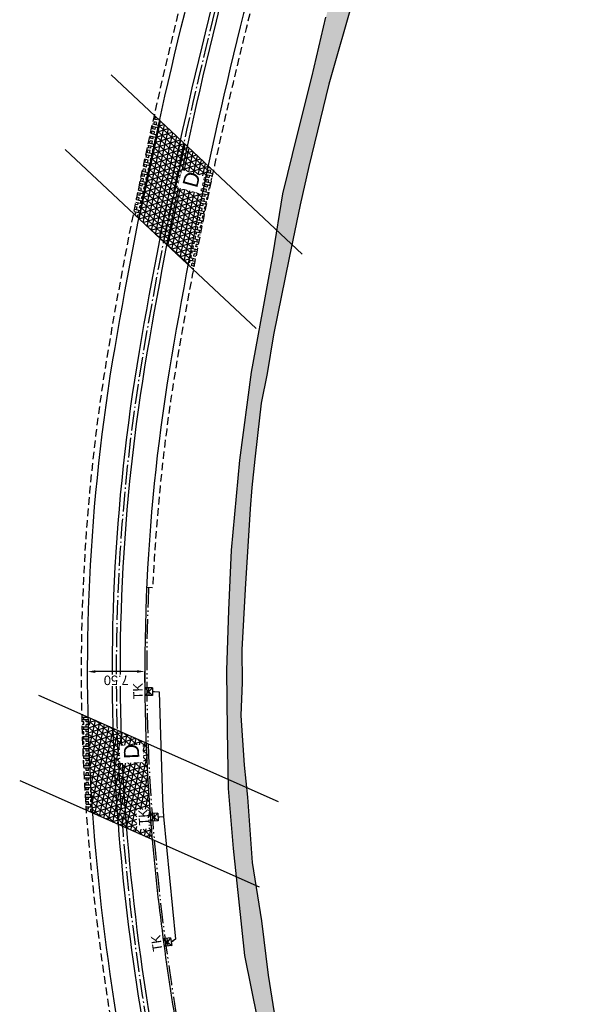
# Model space of a CAD drawing. Header units: metres. Extents: x 121793 to 127505, y 451003 to 453667.
# Tile 30 of 40: x 122133 to 122206, y 452706 to 452835. Entities that reach past the tile are written whole.
import ezdxf

# ---------------------------------------------------------------- set-up
doc = ezdxf.new("R2010")
doc.units = ezdxf.units.M
doc.header["$LTSCALE"] = 4
for name, pattern in [('ontwerpbestand sloot WK$0$ONTWERPAS', [3, 2, -0.5, 0, -0.5]), ('ontwerpbestand sloot WK$0$STREEP-2X-PUNT', [1.03, 0.65, -0.1, 0.04, -0.1, 0.04, -0.1]), ('ontwerpbestand sloot WK$0$STREEP-PUNT', [0.89, 0.65, -0.1, 0.04, -0.1]), ('STIPPELFIJN', [0.375, 0.25, -0.125])]:
    doc.linetypes.add(name, pattern=pattern)
for name, color, linetype in [('ontwerpbestand sloot WK$0$WEG-AS-ONTWERP', 2, 'ontwerpbestand sloot WK$0$ONTWERPAS'), ('WEG-AS-ONTWERP RIJBAAN HART', 3, 'ontwerpbestand sloot WK$0$STREEP-PUNT'), ('WEG-NW-ARCERING18', 1, 'Continuous'), ('WEG-NW-BAND-11_22', 7, 'ontwerpbestand sloot WK$0$STREEP-2X-PUNT'), ('WEG-NW-BERMVERHARDING', 1, 'Continuous'), ('WEG-NW-ONTGRAVEN WATERCOMPENSATIE', 1, 'Continuous'), ('WEG-NW-ONTGRAVEN WATERCOMPENSATIE KANT', 3, 'Continuous'), ('WEG-NW-RIOLERING', 4, 'RIOLERING'), ('WEG-NW-RIOLERING KOLKLEIDING 125', 3, 'DRAINAGE'), ('WEG-NW-RIOLERING-cont', 4, 'Continuous'), ('WEG-NW-VERHARDEBERM', 42, 'STIPPELFIJN'), ('WEG-NW-VERHARDING', 42, 'Continuous'), ('WEG-NW-VERHARDINGSTYPE', 2, 'Continuous'), ('WEG-XX-BEMATING25', 7, 'Continuous'), ('WEG-XX-HULPLIJNEN', 40, 'Continuous')]:
    doc.layers.add(name, color=color, linetype=linetype)
doc.styles.add('25MM-500', font='provutr.shx', dxfattribs={"height": 1.25})
doc.styles.add('ontwerpbestand sloot WK$0$50MM-500', font='provutr.shx', dxfattribs={"height": 2.5})
doc.styles.add('ontwerpbestand sloot WK$0$DIMENSIE', font='provutr.shx')
doc.linetypes.add('DRAINAGE', pattern='A,0.4,-0.1,[202,BLOK.SHX,S=0.125,R=0,X=0,Y=0],-0.2', length=0.7)
doc.linetypes.add('RIOLERING', pattern='A,0.8,-0.4,[201,BLOK.SHX,S=0.25,R=0,X=0,Y=0],-0.2', length=1.4)
doc.dimstyles.new('ontwerpbestand sloot WK$0$WVV500', dxfattribs={"dimtxt": 1.25, "dimasz": 1, "dimexe": 0, "dimexo": 2, "dimgap": 0.5, "dimtad": 1, "dimzin": 0, "dimdsep": 46, "dimtxsty": 'ontwerpbestand sloot WK$0$DIMENSIE', "dimcen": 0, "dimdle": 1.25, "dimclrd": 256, "dimclre": 256, "dimclrt": 256, "dimaunit": 2, "dimadec": 0, "dimazin": 0, "dimtfac": 1, "dimtdec": 3, "dimtix": 1, "dimtmove": 2, "dimatfit": 3, "dimfxl": 0, "dimtolj": 1, "dimtzin": 0, "dimarcsym": 0})

# ---------------------------------------------------------------- blocks, each defined once
blk = doc.blocks.new('*D96')
at = {"layer": 'Defpoints', "color": 0, "linetype": 'Continuous', "transparency": 16777216}
for p in [(122142.12, 452750.43), (122149.62, 452750.45), (122142.12, 452749.86)]:
    blk.add_point(p, dxfattribs=at)
at = {"layer": 'WEG-XX-BEMATING25', "linetype": 'Continuous', "lineweight": -2, "transparency": 16777216}
for p, q in [((122142.13, 452748.43), (122142.12, 452749.86)), ((122148.62, 452749.88), (122143.12, 452749.86)), ((122149.63, 452748.45), (122149.62, 452749.88))]:
    blk.add_line(p, q, dxfattribs=at)
at = {"layer": 'WEG-XX-BEMATING25', "linetype": 'Continuous', "transparency": 16777216}
for points in [[(122143.12, 452749.69), (122143.12, 452750.03), (122142.12, 452749.86)], [(122148.62, 452749.71), (122148.62, 452750.05), (122149.62, 452749.88)]]:
    blk.add_solid(points, dxfattribs=at)
at = {"layer": 'WEG-XX-BEMATING25', "linetype": 'Continuous', "transparency": 16777216, "insert": (122145.88, 452748.73), "char_height": 1.25, "attachment_point": 5, "rotation": 180.2105, "style": 'ontwerpbestand sloot WK$0$DIMENSIE', "bg_fill": 3, "box_fill_scale": 1.1, "bg_fill_color": 256, "bg_fill_true_color": 13158600, "bg_fill_transparency": 0}
blk.add_mtext('\\A1;7.50', dxfattribs=at)
blk = doc.blocks.new('TK-B')
at = {"layer": 'WEG-NW-RIOLERING-cont'}
for p, q in [((0.5, -1), (-0.5, 0)), ((0.5, 0), (-0.5, -1)), ((0.5, 0), (-0.5, 0)), ((-0.5, -1), (-0.5, 0)), ((0.5, -1), (0.5, 0)), ((0.5, -0.5), (-0.5, -0.5)), ((0.5, -1), (-0.5, -1)), ((0, -1), (0, -1.25))]:
    blk.add_line(p, q, dxfattribs=at)
at = {"layer": 'WEG-NW-RIOLERING-cont', "style": '25MM-500'}
blk.add_text('TK', height=1.25, dxfattribs=at).set_placement((-1, 0.29))

msp = doc.modelspace()

# ---------------------------------------------------------------- hatches: boundary and pattern name
at = {"layer": 'WEG-NW-ARCERING18'}
h = msp.add_hatch(dxfattribs=at)
h.set_pattern_fill('NET3', color=256, scale=0.2, angle=-102.32055, style=0)
h.set_pattern_definition([(257.6794, (122148.8559, 452803.2288), (0.620375, -0.135497), []), (317.6794, (122148.8559, 452803.2288), (0.427531, 0.469512), []), (17.6794, (122148.8559, 452803.2288), (-0.192844, 0.60501), [])])
h.paths.add_polyline_path([(122157.971, 452816.145), (122151.605, 452822.109, 0.0046659), (122148.856, 452809.257), (122155.289, 452803.229, -0.0015991), (122155.649, 452805.008, -0.0040819)])
h = msp.add_hatch(dxfattribs=at)
h.set_pattern_fill('NET3', color=256, scale=0.2, angle=-102.32055, style=0)
h.set_pattern_definition([(257.6794, (122142.35214, 452727.88184), (0.620375, -0.135497), []), (317.6794, (122142.35214, 452727.88184), (0.427531, 0.469512), []), (17.6794, (122142.35214, 452727.88184), (-0.192844, 0.60501), [])])
h.paths.add_polyline_path([(122148.567, 452731.755), (122150.062, 452731.836), (122150.172, 452729.25), (122148.568, 452729.142)])
edge = h.paths.add_edge_path()
edge.add_line((122149.92, 452740.466), (122142.352, 452743.827))
edge.add_arc((122433.613, 452747.809), 291.288, 180.78327, 183.24653)
edge.add_line((122142.792, 452731.312), (122150.517, 452727.882))
edge.add_arc((122340.643, 452741.079), 190.584, 183.19608, 183.97073, ccw=False)
edge.add_arc((122433.626, 452747.808), 283.801, 181.48242, 183.5058, ccw=False)
at = {"layer": 'WEG-NW-BERMVERHARDING'}
h = msp.add_hatch(dxfattribs=at)
h.set_pattern_fill('BOX', color=256, scale=0.05, angle=77, style=0)
h.paths.add_polyline_path([(122151.559, 452822.152), (122150.881, 452822.788, 0.005442), (122148.155, 452809.914), (122148.842, 452809.27, -0.0054518)])
h = msp.add_hatch(dxfattribs=at)
h.set_pattern_fill('BOX', color=256, scale=0.05, angle=77, style=0)
h.set_pattern_definition([(167, (122155.3004, 452802.5706), (-0.28569, -1.23745), []), (167, (122155.3718, 452802.88), (-0.28569, -1.23745), []), (77, (122155.3004, 452802.5706), (-1.23745, 0.28569), [-0.3175, 0.3175]), (77, (122154.991, 452802.6421), (-1.23745, 0.28569), [-0.3175, 0.3175]), (77, (122154.6816, 452802.7135), (-1.23745, 0.28569), [0.3175, -0.3175]), (77, (122154.3723, 452802.7849), (-1.23745, 0.28569), [0.3175, -0.3175]), (167, (122155.4432, 452803.1894), (-0.28569, -1.23745), [0.3175, -0.3175]), (167, (122155.5146, 452803.4987), (-0.28569, -1.23745), [0.3175, -0.3175])])
h.paths.add_polyline_path([(122158.613, 452815.543), (122157.932, 452816.181, 0.0055463), (122155.3, 452803.218), (122155.991, 452802.571, -0.0055566)])
h = msp.add_hatch(dxfattribs=at)
h.set_pattern_fill('BOX', color=256, scale=0.05, angle=90, style=0)
h.paths.add_polyline_path([(122142.192, 452743.898), (122141.384, 452744.257, 0.0123696), (122141.97, 452731.678), (122142.799, 452731.31, -0.0124184)])
at = {"layer": 'WEG-NW-ONTGRAVEN WATERCOMPENSATIE', "ltscale": 0.01}
h = msp.add_hatch(dxfattribs=at)
h.set_pattern_fill('SACNCR', color=256, scale=0.2)
edge = h.paths.add_edge_path()
edge.add_line((122161.01, 452765.797), (122162.105, 452777.607))
edge.add_line((122162.105, 452777.607), (122163.63, 452789.147))
edge.add_line((122163.63, 452789.147), (122165.059, 452796.938))
edge.add_line((122165.059, 452796.938), (122166.438, 452804.655))
edge.add_line((122166.438, 452804.655), (122167.731, 452812.53))
edge.add_line((122167.731, 452812.53), (122169.66, 452820.333))
edge.add_line((122169.66, 452820.333), (122171.508, 452827.803))
edge.add_line((122171.508, 452827.803), (122173.383, 452835.689))
edge.add_line((122173.383, 452835.689), (122175.284, 452843.306))
edge.add_line((122175.284, 452843.306), (122177.267, 452850.901))
edge.add_line((122177.267, 452850.901), (122179.341, 452858.622))
edge.add_line((122179.341, 452858.622), (122181.419, 452866.178))
edge.add_line((122181.419, 452866.178), (122183.746, 452873.74))
edge.add_line((122183.746, 452873.74), (122186.018, 452881.184))
edge.add_line((122186.018, 452881.184), (122188.057, 452888.987))
edge.add_line((122188.057, 452888.987), (122188.33, 452890.016))
edge.add_arc((122193.163, 452888.736), 5, 96.04919, 165.16594, ccw=False)
edge.add_line((122192.636, 452893.708), (122193.463, 452893.796))
edge.add_line((122193.463, 452893.796), (122193.247, 452893.393))
edge.add_line((122193.247, 452893.393), (122193.14, 452892.71))
edge.add_line((122193.14, 452892.71), (122192.61, 452891.67))
edge.add_line((122192.61, 452891.67), (122191.52, 452888.77))
edge.add_line((122191.52, 452888.77), (122190.43, 452885.87))
edge.add_line((122190.43, 452885.87), (122188.35, 452879.23))
edge.add_line((122188.35, 452879.23), (122185.87, 452870.8))
edge.add_line((122185.87, 452870.8), (122184.17, 452865.32))
edge.add_line((122184.17, 452865.32), (122182.3, 452858.27))
edge.add_line((122182.3, 452858.27), (122180.45, 452851.61))
edge.add_line((122180.45, 452851.61), (122179.01, 452845.42))
edge.add_line((122179.01, 452845.42), (122177.05, 452838.4))
edge.add_line((122177.05, 452838.4), (122173.78, 452826.91))
edge.add_line((122173.78, 452826.91), (122171.13, 452816.11))
edge.add_line((122171.13, 452816.11), (122170.02, 452811.08))
edge.add_line((122170.02, 452811.08), (122168.545, 452804.115))
edge.add_line((122168.545, 452804.115), (122166.52, 452794.02))
edge.add_line((122166.52, 452794.02), (122165.66, 452788.96))
edge.add_line((122165.66, 452788.96), (122164.89, 452785.07))
edge.add_line((122164.89, 452785.07), (122164.39, 452780.82))
edge.add_line((122164.39, 452780.82), (122164.04, 452777.72))
edge.add_line((122164.04, 452777.72), (122163.64, 452774.02))
edge.add_line((122163.64, 452774.02), (122163.458, 452771.228))
edge.add_line((122163.458, 452771.228), (122162.79, 452760.69))
edge.add_line((122162.79, 452760.69), (122162.37, 452752.72))
edge.add_line((122162.37, 452752.72), (122162.4, 452748.43))
edge.add_line((122162.4, 452748.43), (122162.24, 452744.1))
edge.add_line((122162.24, 452744.1), (122162.66, 452737.6))
edge.add_line((122162.66, 452737.6), (122163.11, 452733.39))
edge.add_line((122163.11, 452733.39), (122163.7, 452724.81))
edge.add_line((122163.7, 452724.81), (122164.93, 452717.16))
edge.add_line((122164.93, 452717.16), (122165.8, 452710.07))
edge.add_line((122165.8, 452710.07), (122166.91, 452703.2))
edge.add_line((122166.91, 452703.2), (122168.56, 452695.6))
edge.add_line((122168.56, 452695.6), (122169.28, 452692.58))
edge.add_line((122169.28, 452692.58), (122170.13, 452688.96))
edge.add_line((122170.13, 452688.96), (122171.21, 452684.89))
edge.add_line((122171.21, 452684.89), (122172.22, 452681.05))
edge.add_line((122172.22, 452681.05), (122173.31, 452677.44))
edge.add_line((122173.31, 452677.44), (122174.3, 452673.5))
edge.add_line((122174.3, 452673.5), (122175.31, 452670.11))
edge.add_line((122175.31, 452670.11), (122176.38, 452667.11))
edge.add_line((122176.38, 452667.11), (122178.64, 452660.27))
edge.add_line((122178.64, 452660.27), (122180.69, 452655.6))
edge.add_line((122180.69, 452655.6), (122180.965, 452654.975))
edge.add_line((122180.965, 452654.975), (122181.24, 452654.35))
edge.add_line((122181.24, 452654.35), (122181.57, 452653.67))
edge.add_line((122181.57, 452653.67), (122181.72, 452653.21))
edge.add_line((122181.72, 452653.21), (122181.765, 452652.96))
edge.add_line((122181.765, 452652.96), (122181.81, 452652.71))
edge.add_line((122181.81, 452652.71), (122181.775, 452652.52))
edge.add_line((122181.775, 452652.52), (122181.705, 452652.16))
edge.add_line((122181.705, 452652.16), (122181.6, 452651.69))
edge.add_line((122181.6, 452651.69), (122181.49, 452651.35))
edge.add_line((122181.49, 452651.35), (122181.27, 452650.96))
edge.add_line((122181.27, 452650.96), (122181.081, 452650.767))
edge.add_line((122181.081, 452650.767), (122177.899, 452658.233))
edge.add_line((122177.899, 452658.233), (122175.021, 452665.829))
edge.add_line((122175.021, 452665.829), (122172.398, 452673.108))
edge.add_line((122172.398, 452673.108), (122170.062, 452680.566))
edge.add_line((122170.062, 452680.566), (122168.225, 452688.191))
edge.add_line((122168.225, 452688.191), (122166.147, 452695.764))
edge.add_line((122166.147, 452695.764), (122162.749, 452712.646))
edge.add_line((122162.749, 452712.646), (122161.244, 452726.668))
edge.add_line((122161.244, 452726.668), (122160.593, 452734.521))
edge.add_line((122160.593, 452734.521), (122160.486, 452742.167))
edge.add_line((122160.486, 452742.167), (122160.389, 452750.001))
edge.add_line((122160.389, 452750.001), (122160.625, 452757.928))
edge.add_line((122160.625, 452757.928), (122161.008, 452765.792))
edge.add_line((122161.008, 452765.792), (122161.01, 452765.797))

# ---------------------------------------------------------------- linework, layer by layer
at = {"layer": 'ontwerpbestand sloot WK$0$WEG-AS-ONTWERP', "linetype": 'ByBlock', "flags": 128}
for points in [[(122175.764, 452622.291), (122169.748, 452632.819, -0.0748017), (122158.994, 452660.562), (122153.503, 452683.488, -0.040446), (122146.047, 452731.447, -0.0605588), (122148.924, 452791.837, -0.024726), (122161.762, 452849.788), (122178.831, 452912.082), (122193.603, 452981.711, 0.0015962), (122195.934, 452992.73, 0.0088944), (122196.786, 452997.224, 0.0969243), (122195.622, 453046.583, 0.0081939), (122194.459, 453051.479, 0.0296986), (122187.753, 453071.503), (122178.652, 453093.817, 0.005901), (122171.922, 453109.666), (122167.056, 453120.78, 0.0083981), (122158.143, 453139.95, 0.0057205), (122145.14, 453166.388), (122142.755, 453170.912)], [(122162.726, 452849.523, 0.024726), (122149.91, 452791.669, 0.0605588), (122147.045, 452731.521, 0.0464357), (122156.227, 452676.776, 0.0623337), (122175.325, 452630.92), (122179.123, 452624.273)]]:
    msp.add_lwpolyline(points, format="xyb", dxfattribs=at)
at = {"layer": 'WEG-AS-ONTWERP RIJBAAN HART', "flags": 128}
msp.add_lwpolyline([(122179.313, 452911.949), (122162.244, 452849.655, 0.024726), (122149.417, 452791.753, 0.0605588), (122146.546, 452731.484, 0.040446), (122153.989, 452683.604)], format="xyb", dxfattribs=at)
at = {"layer": 'WEG-NW-BAND-11_22'}
msp.add_lwpolyline([(122150.122, 452760.875, 0.0296003), (122150.535, 452731.777, 0.0239378), (122153.961, 452703.66, 0.0229024), (122158.266, 452685.884, 0.0229024)], format="xyb", dxfattribs=at)
at = {"layer": 'WEG-NW-ONTGRAVEN WATERCOMPENSATIE KANT', "flags": 128}
for points in [[(122177.05, 452838.4), (122173.78, 452826.91), (122171.13, 452816.11), (122170.02, 452811.08), (122168.545, 452804.115), (122166.52, 452794.02), (122165.66, 452788.96), (122164.89, 452785.07), (122164.39, 452780.82), (122164.04, 452777.72), (122163.64, 452774.02), (122163.458, 452771.228), (122162.79, 452760.69), (122162.37, 452752.72), (122162.4, 452748.43), (122162.24, 452744.1), (122162.66, 452737.6), (122163.11, 452733.39), (122163.7, 452724.81), (122164.93, 452717.16), (122165.8, 452710.07), (122166.91, 452703.2)], [(122166.147, 452695.764), (122162.749, 452712.646), (122161.244, 452726.668), (122160.593, 452734.521), (122160.486, 452742.167), (122160.389, 452750.001), (122160.625, 452757.928), (122161.008, 452765.792), (122161.01, 452765.797), (122162.105, 452777.607), (122163.63, 452789.147), (122165.059, 452796.938), (122166.438, 452804.655), (122167.731, 452812.53), (122169.66, 452820.333), (122171.508, 452827.803), (122173.383, 452835.689)]]:
    msp.add_lwpolyline(points, dxfattribs=at)
at = {"layer": 'WEG-NW-RIOLERING KOLKLEIDING 125', "ltscale": 0.75}
for points in [[(122150.762, 452747.247), (122151.488, 452747.211), (122151.936, 452733.099), (122152.08, 452730.847)], [(122151.36, 452730.809), (122152.08, 452730.847)], [(122152.08, 452730.847), (122153.655, 452714.754), (122153.202, 452714.475)]]:
    msp.add_lwpolyline(points, dxfattribs=at)
at = {"layer": 'WEG-NW-VERHARDEBERM', "flags": 128}
msp.add_lwpolyline([(122155.537, 452656.858), (122154.742, 452656.765), (122153.872, 452664.209), (122151.345, 452675.485, -0.0464339), (122142.008, 452731.15, -0.0605588), (122144.931, 452792.516, -0.024726), (122157.856, 452850.858), (122174.732, 452912.448), (122190.625, 452988.583), (122191.408, 452988.419)], format="xyb", dxfattribs=at)
at = {"layer": 'WEG-NW-VERHARDING', "flags": 128}
msp.add_lwpolyline([(122155.899, 452658.822), (122152.122, 452675.675, -0.0464466), (122142.806, 452731.209, -0.0605588), (122145.72, 452792.382, -0.024726), (122158.627, 452850.646), (122175.51, 452912.261), (122192.459, 452993.454, 0.0054527), (122192.985, 452996.129, 0.3999181), (122189.221, 453001.906), (122187.748, 453002.196, -0.0516629), (122183.351, 453003.479), (122184.767, 453006.827, 0.0881757), (122188.338, 453005.789, 0.0356247), (122189.849, 453005.735)], format="xyb", dxfattribs=at)
at = {"layer": 'WEG-XX-HULPLIJNEN', "flags": 128}
for points in [[(122145.201, 452828.11), (122170.273, 452804.617)], [(122139.167, 452818.336), (122164.239, 452794.842)], [(122135.704, 452746.779), (122167.105, 452732.834)], [(122133.218, 452735.564), (122164.62, 452721.619)]]:
    msp.add_lwpolyline(points, dxfattribs=at)

# ---------------------------------------------------------------- block references
at = {"layer": 'WEG-NW-RIOLERING'}
for p, rotation in [((122150.362, 452730.746), 93.5833269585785), ((122152.09, 452714.306), 98.62092735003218)]:
    msp.add_blockref('TK-B', p, dxfattribs=dict(at, rotation=rotation))

# ---------------------------------------------------------------- next in the draw order: texts
at = {"layer": 'WEG-NW-VERHARDINGSTYPE', "char_height": 2, "width": 1.28013, "attachment_point": 1, "style": 'ontwerpbestand sloot WK$0$50MM-500', "bg_fill": 3, "box_fill_scale": 1.25, "bg_fill_color": 256, "bg_fill_transparency": 0}
for insert, rotation in [((122154.533, 452813.729), 75.00874), ((122146.909, 452738.387), 92.4397)]:
    msp.add_mtext('D', dxfattribs=dict(at, insert=insert, rotation=rotation))

# ---------------------------------------------------------------- next in the draw order: dimensions: what is measured, and where the dimension line sits
at = {"layer": 'WEG-XX-BEMATING25', "linetype": 'Continuous'}
dim = msp.add_aligned_dim(p1=(122149.619, 452750.453), p2=(122142.119, 452750.426), distance=0.57, dimstyle='ontwerpbestand sloot WK$0$WVV500', override={"dimtfill": 1}, dxfattribs=at)
dim.commit()
dim.dimension.update_dxf_attribs({"geometry": '*D96', "text_midpoint": (122145.876, 452748.727)})

# ---------------------------------------------------------------- next in the draw order: linework, layer by layer
at = {"layer": 'WEG-NW-VERHARDEBERM', "flags": 128}
msp.add_lwpolyline([(122203.717, 452993.677), (122204.503, 452993.528, -0.0047957), (122203.991, 452990.955), (122184.232, 452912.684), (122166.632, 452848.453, 0.024726), (122153.902, 452790.99, 0.0309031), (122150.672, 452760.851), (122149.873, 452760.887)], format="xyb", dxfattribs=at)
at = {"layer": 'WEG-NW-VERHARDING'}
msp.add_lwpolyline([(122201.055, 453055.687, -0.0119962), (122202.898, 453048.186, -0.1060549), (122203.211, 452991.134), (122183.459, 452912.887), (122165.861, 452848.664, 0.024726), (122153.114, 452791.124, 0.0605588), (122150.286, 452731.759, 0.0239402), (122153.715, 452703.615, 0.0229059), (122158.026, 452685.814)], format="xyb", dxfattribs=at)

# ---------------------------------------------------------------- next in the draw order: block references
at = {"layer": 'WEG-NW-RIOLERING', "rotation": 90.59931118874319}
msp.add_blockref('TK-B', (122149.637, 452747.235), dxfattribs=at)

doc.saveas('drawing.dxf')
